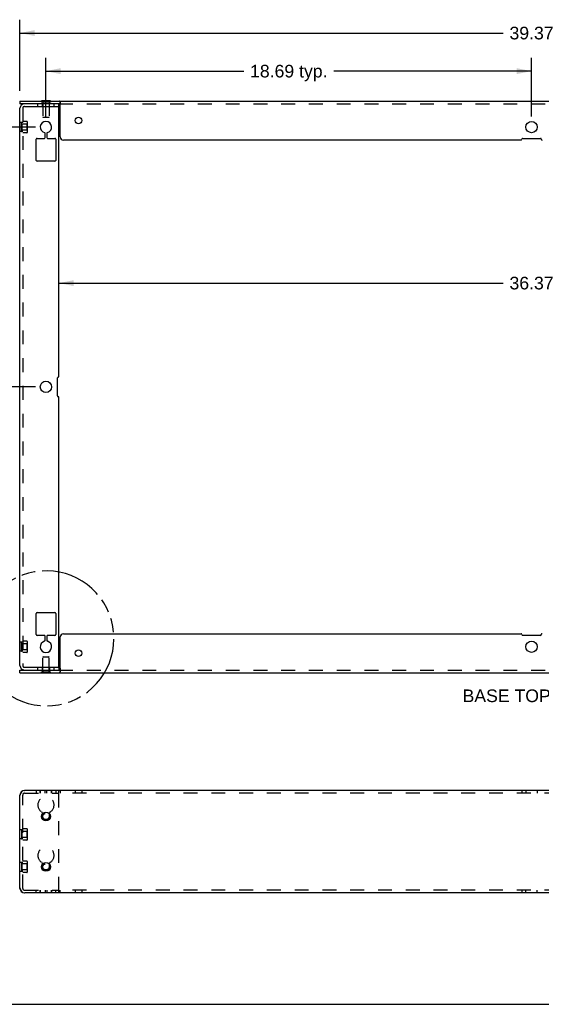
# Model space of a CAD drawing. Header units: inches. Extents: x 0 to 97.1, y 0 to 62.9.
# Tile 11 of 13: x 40.5 to 60.6, y 0 to 37.9. Entities that reach past the tile are written whole.
import ezdxf

# ---------------------------------------------------------------- set-up
doc = ezdxf.new("R2010")
doc.units = ezdxf.units.IN
doc.header["$LTSCALE"] = 5.342857
doc.header["$MEASUREMENT"] = 0
doc.linetypes.add('HIDDEN', pattern=[0.2, 0.1, -0.1])
doc.linetypes.add('PHANTOM', pattern=[0.8, 0.45, -0.05, 0.1, -0.05, 0.1, -0.05])
doc.layers.get('0').update_dxf_attribs({"linetype": 'CONTINUOUS'})
for name, color, linetype in [('DEFAULT_2', 8, 'HIDDEN'), ('DEFAULT_3', 7, 'PHANTOM'), ('DIMENSIONS', 7, 'CONTINUOUS')]:
    doc.layers.add(name, color=color, linetype=linetype)
doc.styles.get("Standard").update_dxf_attribs({"font": 'arial.ttf'})
doc.dimstyles.new('DIMSTYLE_2', dxfattribs={"dimtxt": 0.485714, "dimasz": 0.571429, "dimexe": 0.09, "dimexo": 0.07, "dimgap": 0.0425, "dimtad": 0, "dimtih": 1, "dimtoh": 1, "dimzin": 4, "dimdsep": 46, "dimtxsty": 'Standard', "dimblk": '_FILLED', "dimblk1": '_FILLED', "dimblk2": '_FILLED', "dimcen": 0.09, "dimazin": 1, "dimtfac": 1, "dimtdec": 3, "dimtofl": 0, "dimtmove": 0, "dimatfit": 3, "dimldrblk": '_FILLED', "dimfxl": 0, "dimtolj": 1, "dimtzin": 4, "dimarcsym": 0})

# ---------------------------------------------------------------- blocks, each defined once
blk = doc.blocks.new('_FILLED')
at = {"color": 0, "linetype": 'ByBlock'}
blk.add_solid([(0, 0), (-1, 0.2), (-1, -0.2)], dxfattribs=at)
blk = doc.blocks.new('*D4')
at = {"layer": 'DIMENSIONS', "color": 2, "linetype": 'Continuous'}
for p, q in [((71.896, 15.954), (71.237, 15.954)), ((71.896, 14.261), (71.896, 15.954)), ((71.896, 12.761), (71.896, 11.618))]:
    blk.add_line(p, q, dxfattribs=at)
at = {"layer": 'DIMENSIONS', "color": 2, "linetype": 'Continuous', "xscale": 0.5714285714, "yscale": 0.5714285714, "zscale": 0.5714285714}
for p, rotation in [((71.896, 14.261), 270), ((71.896, 12.761), 90)]:
    blk.add_blockref('_FILLED', p, dxfattribs=dict(at, rotation=rotation))
at = {"layer": 'DIMENSIONS', "color": 2, "linetype": 'Continuous', "insert": (70.994, 16.197), "char_height": 0.48571, "width": 8.46479, "attachment_point": 3, "line_spacing_factor": 0.9}
blk.add_mtext('1.50 TYPICAL FOR ALL\\PTOP & BOTTOM FLANGES', dxfattribs=at)
blk = doc.blocks.new('*D5')
at = {"layer": 'DIMENSIONS', "color": 2, "linetype": 'Continuous'}
for p, q in [((41.546, 34.161), (41.546, 36.427)), ((60.231, 34.161), (60.231, 36.427)), ((41.546, 35.913), (49.157, 35.913)), ((60.231, 35.913), (52.62, 35.913))]:
    blk.add_line(p, q, dxfattribs=at)
at = {"layer": 'DIMENSIONS', "color": 2, "linetype": 'Continuous', "xscale": 0.5714285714, "yscale": 0.5714285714, "zscale": 0.5714285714, "rotation": 180}
blk.add_blockref('_FILLED', (41.546, 35.913), dxfattribs=at)
at = {"layer": 'DIMENSIONS', "color": 2, "linetype": 'Continuous', "xscale": 0.5714285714, "yscale": 0.5714285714, "zscale": 0.5714285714}
blk.add_blockref('_FILLED', (60.231, 35.913), dxfattribs=at)
at = {"layer": 'DIMENSIONS', "color": 2, "linetype": 'Continuous', "insert": (50.889, 36.156), "char_height": 0.4857, "width": 2.97748, "attachment_point": 2, "line_spacing_factor": 0.9}
blk.add_mtext('18.69 typ.', dxfattribs=at)
blk = doc.blocks.new('*D6')
at = {"layer": 'DIMENSIONS', "color": 2, "linetype": 'Continuous'}
for p, q in [((40.546, 35.161), (40.546, 37.893)), ((79.916, 35.161), (79.916, 37.893)), ((40.546, 37.379), (59.14, 37.379)), ((79.916, 37.379), (61.323, 37.379))]:
    blk.add_line(p, q, dxfattribs=at)
at = {"layer": 'DIMENSIONS', "color": 2, "linetype": 'Continuous', "xscale": 0.5714285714, "yscale": 0.5714285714, "zscale": 0.5714285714, "rotation": 180}
blk.add_blockref('_FILLED', (40.546, 37.379), dxfattribs=at)
at = {"layer": 'DIMENSIONS', "color": 2, "linetype": 'Continuous', "xscale": 0.5714285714, "yscale": 0.5714285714, "zscale": 0.5714285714}
blk.add_blockref('_FILLED', (79.916, 37.379), dxfattribs=at)
at = {"layer": 'DIMENSIONS', "color": 2, "linetype": 'Continuous', "insert": (60.231, 37.621), "char_height": 0.4857, "width": 1.69729, "attachment_point": 2, "line_spacing_factor": 0.9}
blk.add_mtext('39.37', dxfattribs=at)
blk = doc.blocks.new('*D7')
at = {"layer": 'DIMENSIONS', "color": 2, "linetype": 'Continuous'}
for p, q in [((42.046, 27.756), (59.14, 27.756)), ((78.416, 27.756), (61.323, 27.756))]:
    blk.add_line(p, q, dxfattribs=at)
at = {"layer": 'DIMENSIONS', "color": 2, "linetype": 'Continuous', "xscale": 0.5714285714, "yscale": 0.5714285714, "zscale": 0.5714285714, "rotation": 180}
blk.add_blockref('_FILLED', (42.046, 27.756), dxfattribs=at)
at = {"layer": 'DIMENSIONS', "color": 2, "linetype": 'Continuous', "xscale": 0.5714285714, "yscale": 0.5714285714, "zscale": 0.5714285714}
blk.add_blockref('_FILLED', (78.416, 27.756), dxfattribs=at)
at = {"layer": 'DIMENSIONS', "color": 2, "linetype": 'Continuous', "insert": (60.231, 27.999), "char_height": 0.4857, "width": 1.69729, "attachment_point": 2, "line_spacing_factor": 0.9}
blk.add_mtext('36.37', dxfattribs=at)
blk = doc.blocks.new('*D15')
at = {"layer": 'DIMENSIONS', "color": 2, "linetype": 'Continuous'}
for p, q in [((41.146, 33.761), (38.835, 33.761)), ((39.349, 33.761), (39.349, 29.247)), ((39.349, 23.761), (39.349, 27.547)), ((41.146, 23.761), (38.835, 23.761))]:
    blk.add_line(p, q, dxfattribs=at)
at = {"layer": 'DIMENSIONS', "color": 2, "linetype": 'Continuous', "xscale": 0.5714285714, "yscale": 0.5714285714, "zscale": 0.5714285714}
for p, rotation in [((39.349, 33.761), 90), ((39.349, 23.761), 270)]:
    blk.add_blockref('_FILLED', p, dxfattribs=dict(at, rotation=rotation))
at = {"layer": 'DIMENSIONS', "color": 2, "linetype": 'Continuous', "insert": (39.349, 29.004), "char_height": 0.4857, "width": 1.69729, "attachment_point": 2, "line_spacing_factor": 0.9}
blk.add_mtext('10.00\\Ptyp.', dxfattribs=at)

msp = doc.modelspace()

# ---------------------------------------------------------------- linework, layer by layer
at = {"color": 7, "linetype": 'Continuous'}
for p, q in [((40.546, 34.761), (40.546, 34.657)), ((40.546, 34.761), (79.916, 34.761)), ((41.376, 34.766), (41.376, 34.761)), ((41.716, 34.766), (41.376, 34.766)), ((41.716, 34.766), (41.716, 34.761)), ((42.046, 34.553), (42.016, 34.553)), ((42.046, 34.553), (42.046, 34.657)), ((42.096, 33.386), (42.096, 34.591)), ((59.826, 33.261), (42.221, 33.261)), ((59.856, 33.291), (59.856, 33.294)), ((59.886, 33.324), (60.576, 33.324)), ((42.096, 12.932), (42.096, 14.136)), ((42.221, 14.261), (59.826, 14.261)), ((59.856, 14.231), (59.856, 14.229)), ((60.576, 14.199), (59.886, 14.199)), ((42.016, 12.969), (42.046, 12.969)), ((42.046, 12.969), (42.046, 12.865)), ((40.546, 12.761), (40.546, 12.865)), ((40.546, 12.761), (79.916, 12.761)), ((41.376, 12.756), (41.376, 12.761)), ((41.376, 12.756), (41.716, 12.756)), ((41.716, 12.756), (41.716, 12.761)), ((42.091, 12.876), (42.09, 12.854)), ((40.546, 4.477), (40.546, 8.042)), ((42.062, 8.229), (40.734, 8.229)), ((42.071, 8.229), (42.062, 8.229)), ((42.077, 8.229), (42.071, 8.229)), ((42.081, 8.229), (42.077, 8.229)), ((42.096, 8.229), (42.096, 8.229)), ((78.366, 8.229), (42.096, 8.229)), ((42.053, 4.289), (40.734, 4.289)), ((42.064, 4.289), (42.053, 4.289)), ((42.073, 4.29), (42.064, 4.289)), ((42.079, 4.29), (42.073, 4.29)), ((42.082, 4.29), (42.079, 4.29)), ((42.085, 4.29), (42.082, 4.29)), ((42.087, 4.29), (42.085, 4.29)), ((42.096, 4.289), (42.096, 4.289)), ((78.366, 4.289), (42.096, 4.289)), ((0, 0), (97.143, 0))]:
    msp.add_line(p, q, dxfattribs=at)
at = {"color": 3, "linetype": 'Continuous'}
for p, q in [((42.05, 34.657), (40.546, 34.657)), ((40.546, 13.039), (40.546, 34.483)), ((40.72, 34.553), (42.016, 34.553)), ((42.046, 24.166), (42.046, 34.523)), ((41.515, 33.353), (41.515, 33.52)), ((41.578, 33.52), (41.578, 33.353)), ((41.171, 32.478), (41.171, 33.293)), ((41.201, 33.323), (41.485, 33.323)), ((41.608, 33.323), (41.891, 33.323)), ((41.921, 33.293), (41.921, 32.478)), ((41.891, 32.448), (41.201, 32.448)), ((41.984, 23.416), (41.984, 24.106)), ((42.016, 24.136), (42.014, 24.136)), ((42.016, 23.386), (42.014, 23.386)), ((42.046, 12.999), (42.046, 23.356)), ((41.171, 14.229), (41.171, 15.044)), ((41.201, 15.074), (41.891, 15.074)), ((41.921, 15.044), (41.921, 14.229)), ((41.485, 14.199), (41.201, 14.199)), ((41.515, 14.002), (41.515, 14.169)), ((41.578, 14.169), (41.578, 14.002)), ((41.891, 14.199), (41.608, 14.199)), ((40.72, 12.969), (42.016, 12.969)), ((40.546, 12.865), (42.05, 12.865))]:
    msp.add_line(p, q, dxfattribs=at)
at = {"color": 7, "linetype": 'Continuous'}
for points in [[(42.068, 34.757), (42.067, 34.757), (42.064, 34.758), (42.062, 34.759), (42.059, 34.76), (42.057, 34.761), (42.053, 34.761), (42.05, 34.761)], [(42.09, 34.669), (42.09, 34.676), (42.09, 34.684), (42.09, 34.69), (42.089, 34.697), (42.089, 34.703), (42.088, 34.708), (42.088, 34.714), (42.087, 34.719), (42.086, 34.724), (42.085, 34.729), (42.084, 34.733), (42.082, 34.737), (42.081, 34.741), (42.079, 34.744), (42.077, 34.747), (42.075, 34.75), (42.073, 34.752), (42.071, 34.754), (42.069, 34.756), (42.068, 34.757)], [(42.091, 34.645), (42.091, 34.653), (42.09, 34.669)], [(42.096, 34.591), (42.095, 34.598), (42.093, 34.605), (42.092, 34.612), (42.092, 34.62), (42.091, 34.628), (42.091, 34.636), (42.091, 34.645)], [(42.096, 12.932), (42.095, 12.925), (42.093, 12.918), (42.092, 12.91), (42.092, 12.903), (42.091, 12.895), (42.091, 12.886), (42.091, 12.878), (42.091, 12.876)], [(42.068, 12.766), (42.067, 12.765), (42.064, 12.764), (42.062, 12.763), (42.059, 12.762), (42.057, 12.762), (42.053, 12.761), (42.05, 12.761)], [(42.09, 12.854), (42.09, 12.846), (42.09, 12.839), (42.09, 12.832), (42.089, 12.826), (42.089, 12.82), (42.088, 12.814), (42.088, 12.809), (42.087, 12.803), (42.086, 12.799), (42.085, 12.794), (42.084, 12.79), (42.082, 12.786), (42.081, 12.782), (42.079, 12.779), (42.077, 12.776), (42.075, 12.773), (42.073, 12.771), (42.071, 12.769), (42.069, 12.767), (42.068, 12.766)], [(42.085, 8.229), (42.084, 8.229), (42.081, 8.229)], [(42.09, 8.229), (42.09, 8.229), (42.09, 8.229), (42.089, 8.229), (42.089, 8.229), (42.088, 8.229), (42.088, 8.229), (42.087, 8.229), (42.085, 8.229)], [(42.091, 8.229), (42.091, 8.229), (42.09, 8.229), (42.09, 8.229)], [(42.096, 8.229), (42.095, 8.229), (42.093, 8.229), (42.092, 8.229), (42.092, 8.229), (42.091, 8.229), (42.091, 8.229)], [(42.09, 4.29), (42.09, 4.29), (42.089, 4.29), (42.089, 4.29), (42.088, 4.29), (42.088, 4.29), (42.087, 4.29)], [(42.091, 4.29), (42.091, 4.29), (42.091, 4.29), (42.09, 4.29), (42.09, 4.29), (42.09, 4.29)], [(42.096, 4.289), (42.095, 4.29), (42.093, 4.29), (42.092, 4.29), (42.092, 4.29), (42.091, 4.29)]]:
    msp.add_lwpolyline(points, dxfattribs=at)
for centre, radius in [((42.796, 34.011), 0.125), ((60.231, 33.761), 0.219), ((60.231, 13.761), 0.219), ((42.796, 13.511), 0.125), ((41.546, 7.229), 0.17), ((41.546, 5.289), 0.17)]:
    msp.add_circle(centre, radius, dxfattribs=at)
at = {"color": 3, "linetype": 'Continuous'}
msp.add_circle((41.546, 23.761), 0.219, dxfattribs=at)
for centre, radius, start, end in [((40.72, 34.483), 0.174, 90, 180), ((42.016, 34.523), 0.03, 0, 90), ((41.546, 33.761), 0.219, 284.314, 255.686), ((41.485, 33.353), 0.03, 270, 360), ((41.485, 33.52), 0.03, 0, 75.686), ((41.608, 33.52), 0.03, 104.314, 180), ((41.608, 33.353), 0.03, 180, 270), ((41.201, 33.293), 0.03, 90, 180), ((41.891, 33.293), 0.03, 0, 90), ((41.201, 32.478), 0.03, 180, 270), ((41.891, 32.478), 0.03, 270, 360), ((42.014, 24.106), 0.03, 90, 180), ((42.016, 24.166), 0.03, 270, 360), ((42.014, 23.416), 0.03, 180, 270), ((42.016, 23.356), 0.03, 0, 90), ((41.201, 15.044), 0.03, 90, 180), ((41.891, 15.044), 0.03, 0, 90), ((41.201, 14.229), 0.03, 180, 270), ((41.485, 14.169), 0.03, 0, 90), ((41.608, 14.169), 0.03, 90, 180), ((41.891, 14.229), 0.03, 270, 360), ((41.546, 13.761), 0.219, 104.314, 75.686), ((41.485, 14.002), 0.03, 284.314, 360), ((41.608, 14.002), 0.03, 180, 255.686), ((40.72, 13.039), 0.174, 180, 270), ((42.016, 12.999), 0.03, 270, 360), ((40.72, 8.055), 0.174, 90, 180), ((40.72, 4.463), 0.174, 180, 270)]:
    msp.add_arc(centre, radius, start, end, dxfattribs=at)
at = {"color": 7, "linetype": 'Continuous'}
for centre, radius, start, end in [((40.72, 34.483), 0.07, 90, 118.841), ((42.221, 33.386), 0.125, 180, 270), ((59.826, 33.291), 0.03, 270, 360), ((59.886, 33.294), 0.03, 90, 180), ((60.576, 33.294), 0.03, 0, 90), ((60.636, 33.291), 0.03, 180, 270), ((42.221, 14.136), 0.125, 90, 180), ((59.826, 14.231), 0.03, 0, 90), ((59.886, 14.229), 0.03, 180, 270), ((60.576, 14.229), 0.03, 270, 360), ((60.636, 14.231), 0.03, 90, 180), ((40.72, 13.039), 0.07, 241.1588, 270), ((40.734, 8.042), 0.188, 90, 180), ((40.734, 4.477), 0.188, 180, 270)]:
    msp.add_arc(centre, radius, start, end, dxfattribs=at)
at = {"layer": 'DEFAULT_2', "color": 8, "linetype": 'HIDDEN'}
for p, q in [((40.65, 34.483), (40.65, 13.039)), ((41.234, 34.553), (41.234, 34.657)), ((41.376, 34.761), (41.376, 34.725)), ((41.716, 34.725), (41.376, 34.725)), ((41.406, 34.657), (41.406, 34.553)), ((41.421, 34.761), (41.421, 34.657)), ((41.426, 34.725), (41.426, 34.155)), ((41.666, 34.725), (41.666, 34.155)), ((41.671, 34.761), (41.671, 34.657)), ((41.687, 34.553), (41.687, 34.657)), ((41.716, 34.761), (41.716, 34.725)), ((41.859, 34.553), (41.859, 34.657)), ((42.05, 34.657), (78.413, 34.657)), ((42.09, 34.674), (42.09, 34.668)), ((42.09, 34.658), (42.091, 34.651)), ((42.091, 34.647), (42.091, 34.653)), ((41.436, 34.145), (41.656, 34.145)), ((40.65, 33.933), (40.546, 33.933)), ((40.605, 33.602), (40.605, 33.921)), ((40.611, 33.876), (40.605, 33.882)), ((40.611, 33.876), (40.611, 33.646)), ((40.814, 33.876), (40.611, 33.876)), ((40.65, 33.933), (40.617, 33.933)), ((40.808, 33.981), (40.65, 33.981)), ((40.82, 33.882), (40.814, 33.876)), ((40.814, 33.876), (40.814, 33.646)), ((40.82, 33.969), (40.82, 33.553)), ((40.65, 33.589), (40.546, 33.589)), ((40.611, 33.646), (40.605, 33.64)), ((40.814, 33.646), (40.611, 33.646)), ((40.65, 33.59), (40.617, 33.59)), ((40.808, 33.541), (40.65, 33.541)), ((40.82, 33.64), (40.814, 33.646)), ((40.65, 13.933), (40.546, 13.933)), ((40.605, 13.602), (40.605, 13.921)), ((40.611, 13.876), (40.605, 13.882)), ((40.611, 13.646), (40.605, 13.64)), ((40.611, 13.876), (40.611, 13.646)), ((40.814, 13.876), (40.611, 13.876)), ((40.814, 13.646), (40.611, 13.646)), ((40.65, 13.933), (40.617, 13.933)), ((40.808, 13.981), (40.65, 13.981)), ((40.82, 13.882), (40.814, 13.876)), ((40.814, 13.876), (40.814, 13.646)), ((40.82, 13.64), (40.814, 13.646)), ((40.82, 13.969), (40.82, 13.553)), ((40.65, 13.589), (40.546, 13.589)), ((40.65, 13.59), (40.617, 13.59)), ((40.808, 13.541), (40.65, 13.541)), ((41.426, 12.797), (41.426, 13.367)), ((41.436, 13.377), (41.656, 13.377)), ((41.666, 12.797), (41.666, 13.367)), ((41.234, 12.865), (41.234, 12.969)), ((41.406, 12.969), (41.406, 12.865)), ((41.687, 12.969), (41.687, 12.865)), ((41.859, 12.865), (41.859, 12.969)), ((41.376, 12.761), (41.376, 12.797)), ((41.376, 12.797), (41.716, 12.797)), ((41.421, 12.865), (41.421, 12.761)), ((41.671, 12.865), (41.671, 12.761)), ((41.716, 12.761), (41.716, 12.797)), ((42.05, 12.865), (78.413, 12.865)), ((42.073, 12.771), (42.071, 12.769)), ((42.09, 12.865), (42.09, 12.858)), ((40.546, 8.042), (40.546, 8.055)), ((40.65, 4.463), (40.65, 8.055)), ((40.72, 8.229), (40.734, 8.229)), ((40.72, 8.125), (42.046, 8.125)), ((41.171, 8.229), (41.171, 8.125)), ((41.327, 8.229), (41.327, 8.125)), ((41.327, 8.125), (41.327, 8.229)), ((41.515, 8.125), (41.515, 8.229)), ((41.578, 8.125), (41.578, 8.229)), ((41.765, 8.125), (41.765, 8.229)), ((41.765, 8.229), (41.765, 8.125)), ((41.921, 8.229), (41.921, 8.125)), ((42.046, 8.147), (42.046, 8.229)), ((42.046, 4.371), (42.046, 8.147)), ((42.096, 8.229), (42.096, 8.125)), ((42.096, 8.125), (42.096, 8.125)), ((78.366, 8.125), (42.096, 8.125)), ((42.671, 8.229), (42.671, 8.125)), ((42.921, 8.229), (42.921, 8.125)), ((59.856, 8.229), (59.856, 8.125)), ((60.013, 8.229), (60.013, 8.125)), ((60.45, 8.229), (60.45, 8.125)), ((41.406, 7.372), (41.406, 7.229)), ((41.687, 7.229), (41.687, 7.372)), ((40.65, 6.711), (40.546, 6.711)), ((40.605, 6.699), (40.605, 6.38)), ((40.611, 6.654), (40.605, 6.66)), ((40.611, 6.654), (40.611, 6.424)), ((40.814, 6.654), (40.611, 6.654)), ((40.65, 6.711), (40.617, 6.711)), ((40.808, 6.759), (40.65, 6.759)), ((40.82, 6.66), (40.814, 6.654)), ((40.814, 6.654), (40.814, 6.424)), ((40.82, 6.747), (40.82, 6.331)), ((40.65, 6.367), (40.546, 6.367)), ((40.611, 6.424), (40.605, 6.418)), ((40.814, 6.424), (40.611, 6.424)), ((40.65, 6.368), (40.617, 6.368)), ((40.808, 6.319), (40.65, 6.319)), ((40.82, 6.418), (40.814, 6.424)), ((40.65, 5.461), (40.546, 5.461)), ((40.605, 5.449), (40.605, 5.13)), ((40.611, 5.404), (40.605, 5.41)), ((40.611, 5.404), (40.611, 5.174)), ((40.814, 5.404), (40.611, 5.404)), ((40.65, 5.461), (40.617, 5.461)), ((40.808, 5.509), (40.65, 5.509)), ((40.82, 5.41), (40.814, 5.404)), ((40.814, 5.404), (40.814, 5.174)), ((40.82, 5.497), (40.82, 5.081)), ((41.406, 5.432), (41.406, 5.289)), ((41.687, 5.289), (41.687, 5.432)), ((40.65, 5.117), (40.546, 5.117)), ((40.611, 5.174), (40.605, 5.168)), ((40.814, 5.174), (40.611, 5.174)), ((40.65, 5.118), (40.617, 5.118)), ((40.808, 5.069), (40.65, 5.069)), ((40.82, 5.168), (40.814, 5.174)), ((40.546, 4.463), (40.546, 4.477)), ((40.72, 4.393), (42.046, 4.393)), ((40.72, 4.289), (40.734, 4.289)), ((41.171, 4.289), (41.171, 4.393)), ((41.327, 4.393), (41.327, 4.289)), ((41.327, 4.289), (41.327, 4.393)), ((41.515, 4.393), (41.515, 4.289)), ((41.578, 4.393), (41.578, 4.289)), ((41.765, 4.289), (41.765, 4.393)), ((41.765, 4.393), (41.765, 4.289)), ((41.921, 4.289), (41.921, 4.393)), ((42.046, 4.289), (42.046, 4.371)), ((42.096, 4.289), (42.096, 4.393)), ((42.096, 4.393), (42.096, 4.393)), ((78.366, 4.393), (42.096, 4.393)), ((42.671, 4.393), (42.671, 4.289)), ((42.921, 4.393), (42.921, 4.289)), ((59.856, 4.393), (59.856, 4.289)), ((60.013, 4.289), (60.013, 4.393)), ((60.45, 4.289), (60.45, 4.393))]:
    msp.add_line(p, q, dxfattribs=at)
for points in [[(42.062, 34.759), (42.059, 34.76), (42.057, 34.761), (42.053, 34.761)], [(42.068, 34.757), (42.067, 34.757), (42.064, 34.758)], [(42.087, 34.719), (42.086, 34.724), (42.085, 34.729), (42.084, 34.733), (42.082, 34.737), (42.081, 34.741), (42.079, 34.744), (42.077, 34.747), (42.075, 34.75), (42.073, 34.752), (42.071, 34.754), (42.069, 34.756), (42.068, 34.757)], [(42.068, 34.757), (42.068, 34.756), (42.069, 34.756)], [(42.07, 34.755), (42.071, 34.754), (42.072, 34.753), (42.073, 34.752), (42.074, 34.751), (42.075, 34.75), (42.076, 34.748), (42.077, 34.747), (42.078, 34.745), (42.078, 34.743), (42.079, 34.742), (42.08, 34.74), (42.081, 34.738), (42.081, 34.736), (42.082, 34.733), (42.083, 34.731), (42.083, 34.729), (42.084, 34.726), (42.084, 34.724), (42.085, 34.721), (42.085, 34.719), (42.086, 34.716), (42.086, 34.714), (42.087, 34.711), (42.087, 34.709), (42.087, 34.706), (42.088, 34.703), (42.088, 34.701), (42.088, 34.698), (42.088, 34.695), (42.089, 34.692), (42.089, 34.689), (42.089, 34.686), (42.089, 34.684), (42.089, 34.681), (42.09, 34.677), (42.09, 34.674)], [(42.089, 34.697), (42.089, 34.703), (42.088, 34.708)], [(42.09, 34.668), (42.09, 34.661), (42.09, 34.658)], [(42.068, 12.766), (42.067, 12.765), (42.064, 12.764), (42.062, 12.763), (42.059, 12.762), (42.057, 12.762), (42.053, 12.761)], [(42.069, 12.767), (42.068, 12.766), (42.068, 12.766)], [(42.09, 12.858), (42.09, 12.852), (42.09, 12.848), (42.09, 12.845), (42.089, 12.842), (42.089, 12.839), (42.089, 12.836), (42.089, 12.833), (42.089, 12.831), (42.088, 12.828), (42.088, 12.825), (42.088, 12.822), (42.088, 12.819), (42.087, 12.817), (42.087, 12.814), (42.087, 12.812), (42.086, 12.809), (42.086, 12.806), (42.085, 12.804), (42.085, 12.801), (42.084, 12.799), (42.084, 12.796), (42.083, 12.794), (42.083, 12.792), (42.082, 12.789), (42.081, 12.787), (42.081, 12.785), (42.08, 12.783), (42.079, 12.781), (42.078, 12.779), (42.078, 12.778), (42.077, 12.776), (42.076, 12.774), (42.075, 12.773), (42.074, 12.772), (42.073, 12.771), (42.072, 12.769), (42.071, 12.769), (42.07, 12.768)], [(42.089, 12.826), (42.089, 12.82), (42.088, 12.814), (42.088, 12.809), (42.087, 12.803), (42.086, 12.799), (42.085, 12.794), (42.084, 12.79), (42.082, 12.786), (42.081, 12.782), (42.079, 12.779), (42.077, 12.776), (42.075, 12.773)], [(42.091, 12.876), (42.09, 12.869), (42.09, 12.865)]]:
    msp.add_lwpolyline(points, dxfattribs=at)
for centre, radius in [((41.546, 7.229), 0.125), ((41.546, 7.229), 0.12), ((41.546, 5.289), 0.125), ((41.546, 5.289), 0.12)]:
    msp.add_circle(centre, radius, dxfattribs=at)
for centre, radius, start, end in [((40.72, 34.483), 0.07, 118.841, 180), ((41.436, 34.155), 0.01, 180, 270), ((41.656, 34.155), 0.01, 270, 360), ((40.617, 33.921), 0.012, 90, 180), ((40.808, 33.969), 0.012, 360, 90), ((40.617, 33.602), 0.012, 180, 270), ((40.808, 33.553), 0.012, 270, 0), ((40.617, 13.921), 0.012, 90, 180), ((40.808, 13.969), 0.012, 360, 90), ((40.617, 13.602), 0.012, 180, 270), ((40.808, 13.553), 0.012, 270, 0), ((41.436, 13.367), 0.01, 90, 180), ((41.656, 13.367), 0.01, 0, 90), ((40.72, 13.039), 0.07, 180, 241.1588), ((40.72, 8.055), 0.07, 90, 180), ((41.546, 7.669), 0.312, 299.8552, 240.1448), ((41.376, 7.372), 0.03, 0, 60.1448), ((41.546, 7.229), 0.141, 180, 360), ((41.717, 7.372), 0.03, 119.8552, 180), ((40.617, 6.699), 0.012, 90, 180), ((40.808, 6.747), 0.012, 0, 90), ((40.617, 6.38), 0.012, 180, 270), ((40.808, 6.331), 0.012, 270, 360), ((41.546, 5.729), 0.312, 299.8552, 240.1448), ((40.617, 5.449), 0.012, 90, 180), ((40.808, 5.497), 0.012, 0, 90), ((41.376, 5.432), 0.03, 0, 60.1448), ((41.717, 5.432), 0.03, 119.8552, 180), ((40.617, 5.13), 0.012, 180, 270), ((40.808, 5.081), 0.012, 270, 360), ((41.546, 5.289), 0.141, 180, 360), ((40.72, 4.463), 0.07, 180, 270)]:
    msp.add_arc(centre, radius, start, end, dxfattribs=at)
at = {"layer": 'DEFAULT_3', "color": 2, "linetype": 'PHANTOM'}
msp.add_arc((41.563, 14.083), 2.599, 212.1, 189.9565, dxfattribs=at)
msp.add_arc((41.563, 14.083), 2.599, 212.1, 189.9565, dxfattribs=at)

# ---------------------------------------------------------------- texts
at = {"layer": 'DIMENSIONS', "color": 2, "linetype": 'Continuous', "insert": (60.234, 12.116), "char_height": 0.48571, "width": 5.30313, "attachment_point": 2, "line_spacing_factor": 0.9}
msp.add_mtext('BASE TOP VIEW', dxfattribs=at)

# ---------------------------------------------------------------- dimensions: what is measured, and where the dimension line sits
at = {"layer": 'DIMENSIONS', "color": 2, "linetype": 'Continuous'}
for base, p1, p2, picture, middle in [((40.546, 37.379), (79.916, 35.091), (40.546, 35.091), '*D6', (60.23, 37.376)), ((42.046, 27.756), (78.416, 12.969), (42.046, 12.969), '*D7', (60.23, 27.753))]:
    dim = msp.add_linear_dim(base=base, p1=p1, p2=p2, angle=180, dimstyle='DIMSTYLE_2', dxfattribs=at)
    dim.commit()
    dim.dimension.update_dxf_attribs({"geometry": picture, "text_midpoint": middle, "dimtype": 160})
dim = msp.add_linear_dim(base=(60.2313, 35.913), p1=(41.5462, 34.0913), p2=(60.2313, 34.0913), text='<> typ.', dimstyle='DIMSTYLE_2', dxfattribs=at)
dim.commit()
dim.dimension.update_dxf_attribs({"geometry": '*D5', "text_midpoint": (50.8887, 35.913), "dimtype": 160})
for base, p1, p2, text, picture, middle in [((39.349, 23.761), (41.216, 33.761), (41.216, 23.761), '<>\\Ptyp.', '*D15', (39.349, 28.397)), ((71.896, 12.761), (42.221, 14.261), (78.366, 12.761), '<> TYPICAL FOR ALL\\PTOP & BOTTOM FLANGES', '*D4', (66.762, 15.59))]:
    dim = msp.add_linear_dim(base=base, p1=p1, p2=p2, angle=270, text=text, dimstyle='DIMSTYLE_2', dxfattribs=at)
    dim.commit()
    dim.dimension.update_dxf_attribs({"geometry": picture, "text_midpoint": middle, "dimtype": 160})

doc.saveas('drawing.dxf')
